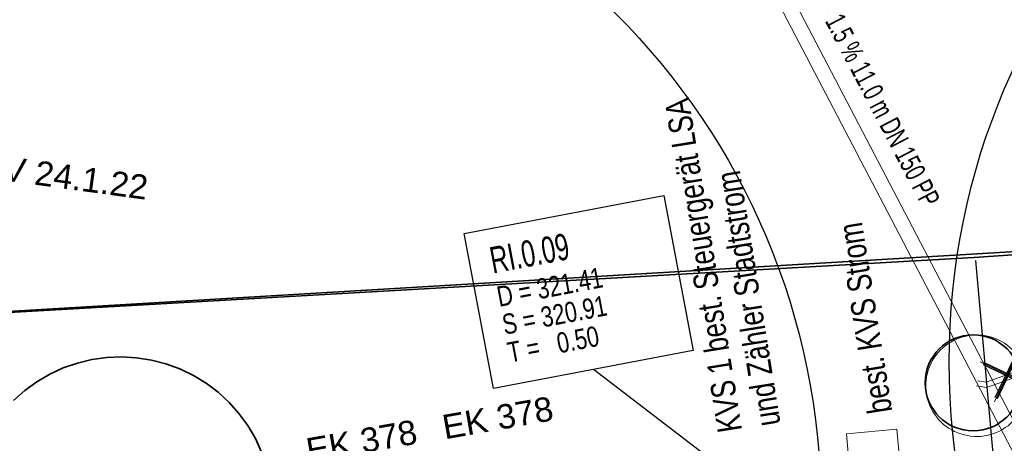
# Model space of a CAD drawing. Extents: x 3503752 to 3504470, y 5375172 to 5375556.
# Tile 51 of 77: x 3504281.71 to 3504291.4, y 5375405.13 to 5375409.3. Entities that reach past the tile are written whole.
import ezdxf

# ---------------------------------------------------------------- set-up
doc = ezdxf.new("R2010")
doc.units = 0
doc.header["$MEASUREMENT"] = 0
for name, color, linetype in [('$_LISY_$_TMP', 7, 'Continuous'), ('4WB_BELEUCHTUNG', 7, 'Continuous'), ('4WB_ST_NS', 7, 'Continuous'), ('_4WP_ALLGEMEIN', 7, 'Continuous'), ('_4WP_KANCAD', 7, 'Continuous'), ('_4WP_KANCAD-T', 7, 'Continuous'), ('_4WP_LICHT-LAMPE', 7, 'Continuous'), ('_4WP_LICHT_STILL', 7, 'Continuous'), ('_4WP_STADT_BEW_S', 7, 'Continuous'), ('_4WP_STADT_FTT3', 7, 'Continuous'), ('_4WP_STADT_SCHAD', 7, 'Continuous'), ('_4WP_STADT_SCHAS', 7, 'Continuous'), ('BHM_BAUM_BESTA', 7, 'Continuous'), ('K_FLURSTUECKE', 7, 'Continuous'), ('V_FAHRBAHNRAND', 7, 'Continuous'), ('V_WEGRAND', 7, 'Continuous')]:
    doc.layers.add(name, color=color, linetype=linetype)
doc.styles.add('113', font='TXT', dxfattribs={"width": 0.7, "height": 0.2})
doc.styles.add('116', font='TXT', dxfattribs={"width": 0.7, "height": 0.26})
doc.styles.add('117', font='TXT', dxfattribs={"width": 0.8, "height": 0.2})
doc.styles.add('121', font='ARIAL.TTF', dxfattribs={"height": 0.24})
doc.styles.add('360', font='TXT', dxfattribs={"width": 0.8, "height": 0.24})
doc.styles.add('361', font='TXT', dxfattribs={"width": 0.8, "height": 0.24})
doc.styles.add('404', font='ARIAL.TTF', dxfattribs={"height": 0.24})

# ---------------------------------------------------------------- blocks, each defined once
blk = doc.blocks.new('BAUM_BESTAND')
at = {"color": 250, "linetype": 'Continuous', "lineweight": 25}
blk.add_circle((0, 0), 3, dxfattribs=at)
blk = doc.blocks.new('ST_KABELVERTX1')
at = {"color": 7, "linetype": 'Continuous', "lineweight": 13}
blk.add_lwpolyline([(1, -1), (0, -1), (-1, -1), (-1, 1), (1, 1), (1, -1)], dxfattribs=at)
blk = doc.blocks.new('1016')
at = {"color": 7, "linetype": 'Continuous', "lineweight": 13}
for p, q in [((0.703072, 0.277444), (1.257444, -0.276928)), ((1.257444, 0.277444), (0.703072, -0.276928))]:
    blk.add_line(p, q, dxfattribs=at)
at = {"color": 2, "linetype": 'Continuous', "lineweight": 25}
for p, q in [((1.212401, 0.25319), (0.727326, -0.231885)), ((0.727326, 0.232401), (1.212401, -0.252674)), ((0.748114, 0.25319), (1.23319, -0.231885)), ((1.23319, 0.232401), (0.748114, -0.252674))]:
    blk.add_line(p, q, dxfattribs=at)

msp = doc.modelspace()

# ---------------------------------------------------------------- linework, layer by layer
at = {"layer": '4WB_BELEUCHTUNG', "color": 7, "linetype": 'Continuous', "lineweight": 13}
msp.add_lwpolyline([(3504291.2217, 5375406.1872, -1.001225), (3504291.0392, 5375405.204, -1.001225), (3504291.2217, 5375406.1872)], format="xyb", dxfattribs=at)
at = {"layer": '_4WP_KANCAD', "color": 1, "linetype": 'Continuous', "lineweight": 18}
msp.add_lwpolyline([(3504292.7455, 5375402.9597), (3504287.8773, 5375412.2815), (3504287.7444, 5375412.2121), (3504292.6125, 5375402.8903)], dxfattribs=at)
at = {"layer": '_4WP_KANCAD-T', "color": 1, "linetype": 'Continuous', "lineweight": 25}
msp.add_line((3504291.504, 5375402.682), (3504287.3567, 5375405.8558), dxfattribs=at)
at = {"layer": '_4WP_KANCAD-T', "color": 7, "linetype": 'Continuous', "lineweight": 18}
msp.add_lwpolyline([(3504286.0847, 5375407.1963), (3504288.0497, 5375407.5689), (3504288.3392, 5375406.0421), (3504286.3742, 5375405.6695), (3504286.0847, 5375407.1963)], dxfattribs=at)
at = {"layer": '_4WP_KANCAD-T', "color": 1, "linetype": 'Continuous', "lineweight": 25}
msp.add_lwpolyline([(3504286.0847, 5375407.1963), (3504288.0497, 5375407.5689), (3504288.3392, 5375406.0421), (3504286.3742, 5375405.6695), (3504286.0847, 5375407.1963)], dxfattribs=at)
at = {"layer": '_4WP_LICHT-LAMPE', "color": 200, "linetype": 'Continuous', "lineweight": 35}
msp.add_circle((3504291.096, 5375405.7242), 0.4725, dxfattribs=at)
at = {"layer": '_4WP_LICHT_STILL', "color": 190, "linetype": 'Continuous', "lineweight": 18}
msp.add_lwpolyline([(3504291.1304, 5375405.6956), (3504291.2264, 5375405.6776), (3504291.6634, 5375405.8326), (3504292.3294, 5375406.2616), (3504302.6994, 5375406.9756), (3504302.9504, 5375407.0126), (3504303.2114, 5375407.0656), (3504303.4094, 5375407.1586), (3504303.5264, 5375407.3016), (3504302.7484, 5375413.8986), (3504302.7634, 5375414.2026)], dxfattribs=at)
at = {"layer": '_4WP_LICHT_STILL', "color": 255, "linetype": 'Continuous', "lineweight": 13}
msp.add_lwpolyline([(3504291.1396, 5375405.7448), (3504291.2224, 5375405.7293), (3504291.6412, 5375405.8778), (3504292.3132, 5375406.3106), (3504302.6941, 5375407.0254), (3504302.9418, 5375407.0619), (3504303.1956, 5375407.1134), (3504303.3779, 5375407.1991), (3504303.4743, 5375407.3169), (3504302.6983, 5375413.8969), (3504302.7135, 5375414.2051)], dxfattribs=at)
at = {"layer": '_4WP_STADT_BEW_S', "color": 142, "linetype": 'Continuous', "lineweight": 35}
msp.add_lwpolyline([(3504281.6482, 5375405.5494), (3504281.7581, 5375405.6474), (3504281.8771, 5375405.7341), (3504282.0039, 5375405.8087), (3504282.1375, 5375405.8706), (3504282.2765, 5375405.919), (3504282.4196, 5375405.9536), (3504282.5654, 5375405.974), (3504282.7125, 5375405.98), (3504282.8594, 5375405.9715), (3504283.0049, 5375405.9487), (3504283.1474, 5375405.9118), (3504283.2855, 5375405.861), (3504283.4181, 5375405.797), (3504283.5437, 5375405.7203), (3504283.6612, 5375405.6316), (3504283.7695, 5375405.5318), (3504283.8674, 5375405.4219), (3504283.9541, 5375405.303), (3504284.0287, 5375405.1761), (3504284.0906, 5375405.0425), (3504284.139, 5375404.9035), (3504284.1736, 5375404.7604)], dxfattribs=at)
at = {"layer": 'K_FLURSTUECKE', "color": 252, "linetype": 'Continuous', "lineweight": 35}
for p, q in [((3504294.9043, 5375407.2191), (3504274.7957, 5375406.0209)), ((3504274.7957, 5375406.0209), (3504294.9043, 5375407.2191)), ((3504294.9043, 5375407.2191), (3504274.7957, 5375406.0209)), ((3504274.7957, 5375406.0209), (3504294.9043, 5375407.2191))]:
    msp.add_line(p, q, dxfattribs=at)
at = {"layer": 'V_FAHRBAHNRAND', "color": 250, "linetype": 'Continuous', "lineweight": 35}
for p, q in [((3504291.1028, 5375406.9585, 321.4361), (3504296.4428, 5375407.312, 321.4526)), ((3504291.1028, 5375406.9585, 321.4361), (3504296.4428, 5375407.312, 321.4526)), ((3504281.2815, 5375406.4004, 321.463), (3504291.1028, 5375406.9585, 321.4361)), ((3504281.2815, 5375406.4004, 321.463), (3504291.1028, 5375406.9585, 321.4361))]:
    msp.add_line(p, q, dxfattribs=at)
at = {"layer": 'V_WEGRAND', "color": 250, "linetype": 'Continuous', "lineweight": 25}
msp.add_polyline3d([(3504291.1178, 5375406.9282, 321.4527), (3504291.3724, 5375404.1104, 321.4447), (3504284.6542, 5375403.4556, 321.6015), (3504282.6295, 5375403.2094, 321.6682), (3504279.8842, 5375403.0636, 321.5243), (3504272.9043, 5375402.4186, 321.4723)], dxfattribs=at)
msp.add_polyline3d([(3504291.1178, 5375406.9282, 321.4527), (3504291.3724, 5375404.1104, 321.4447), (3504284.6542, 5375403.4556, 321.6015), (3504282.6295, 5375403.2094, 321.6682), (3504279.8842, 5375403.0636, 321.5243), (3504272.9043, 5375402.4186, 321.4723)], dxfattribs=at)

# ---------------------------------------------------------------- block references
at = {"layer": '$_LISY_$_TMP', "color": 7, "xscale": 0.75, "yscale": 0.75, "rotation": 19.52918872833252}
msp.add_blockref('1016', (3504290.7389, 5375405.5578), dxfattribs=at)
at = {"layer": '4WB_ST_NS', "color": 7, "xscale": 0.25, "yscale": 0.25, "rotation": 95.23429870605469}
msp.add_blockref('ST_KABELVERTX1', (3504290.1194, 5375404.9966), dxfattribs=at)
at = {"layer": 'BHM_BAUM_BESTA', "color": 7, "xscale": 2.299999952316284, "yscale": 2.299999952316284}
for p in [(3504297.76, 5375405.93), (3504282.7, 5375404.48)]:
    msp.add_blockref('BAUM_BESTAND', p, dxfattribs=at)

# ---------------------------------------------------------------- texts
at = {"layer": '_4WP_ALLGEMEIN', "color": 7, "linetype": 'Continuous', "width": 0.8}
for s, style, p in [('KVS 1 best. Steuergerät LSA', '361', (3504288.822, 5375405.2577)), ('und Zähler Stadtstrom', '361', (3504289.2011, 5375405.3185)), ('best. KVS Strom', '360', (3504290.3007, 5375405.444))]:
    msp.add_text(s, height=0.24, rotation=99.11862, dxfattribs=dict(at, style=style)).set_placement(p)
at = {"layer": '_4WP_KANCAD-T', "color": 1, "linetype": 'Continuous'}
for s, height, rotation, style, width, p in [('<-- 1.5 % 11.0 m DN 150 PP', 0.2, 297.57508, '113', 0.7, (3504289.5011, 5375409.5433)), ('RI.0.09', 0.26, 10.737, '116', 0.7, (3504286.3669, 5375406.8002)), ('D = 321.41', 0.2, 10.737, '117', 0.8, (3504286.4291, 5375406.4721)), ('S = 320.91', 0.2, 10.737, '117', 0.8, (3504286.4813, 5375406.197)), ('T =   0.50', 0.2, 10.737, '117', 0.8, (3504286.5335, 5375405.9219))]:
    msp.add_text(s, height=height, rotation=rotation, dxfattribs=dict(at, style=style, width=width)).set_placement(p)
at = {"layer": '_4WP_STADT_FTT3', "color": 1, "linetype": 'Continuous', "style": '121'}
msp.add_text('RV 24.1.22', height=0.24, rotation=352.251, dxfattribs=at).set_placement((3504281.2906, 5375407.7534))
at = {"layer": '_4WP_STADT_SCHAD', "color": 1, "linetype": 'Continuous', "style": '404'}
msp.add_text('EK 378', height=0.24, rotation=10.00845, dxfattribs=at).set_placement((3504285.8942, 5375405.1668))
at = {"layer": '_4WP_STADT_SCHAS', "color": 1, "linetype": 'Continuous', "style": '404'}
msp.add_text('EK 378', height=0.24, rotation=10.00845, dxfattribs=at).set_placement((3504284.554, 5375404.9369))

doc.saveas('drawing.dxf')
